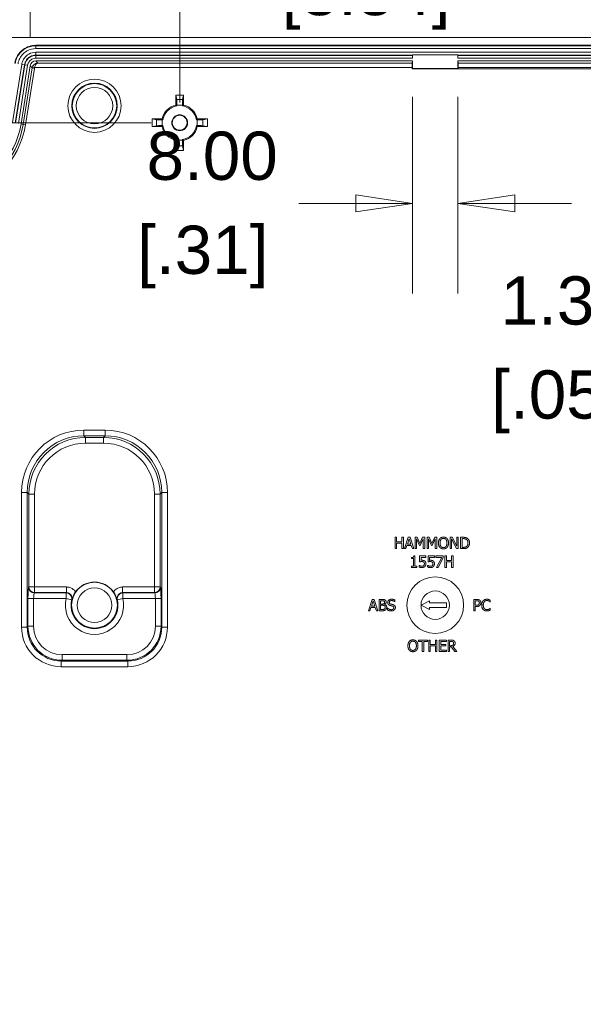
# Model space of a CAD drawing. Header units: millimetres. Extents: x 18 to 1379, y 18 to 1061.
# Tile 23 of 33: x 608 to 707, y 116 to 289. Entities that reach past the tile are written whole.
import ezdxf

# ---------------------------------------------------------------- set-up
doc = ezdxf.new("R2010")
doc.units = ezdxf.units.MM
doc.header["$LTSCALE"] = 5
for name, color, linetype, lineweight in [('Dimension (ANSI)', 7, 'Continuous', 9), ('Visible (ANSI)', 7, 'Continuous', 9), ('Visible Narrow (ANSI)', 7, 'Continuous', 9)]:
    doc.layers.add(name, color=color, linetype=linetype, lineweight=lineweight)
doc.styles.add('Note Text (ANSI)', font='arial.ttf')
doc.dimstyles.new('Default - mm_inch (ANSI)', dxfattribs={"dimscale": 5, "dimtxt": 1.7, "dimasz": 2, "dimexe": 3.175, "dimexo": 1, "dimgap": 0.8, "dimtad": 0, "dimtih": 1, "dimtoh": 1, "dimrnd": 1e-08, "dimzin": 4, "dimdsep": 46, "dimtxsty": 'Note Text (ANSI)', "dimblk": 'Filled-1', "dimcen": 0.09, "dimdle": 10, "dimclrd": 256, "dimclre": 256, "dimclrt": 256, "dimadec": 1, "dimazin": 0, "dimtfac": 1.176471, "dimtofl": 0, "dimtmove": 0, "dimatfit": 3, "dimfxl": 1, "dimtolj": 1, "dimtzin": 0, "dimlwd": -1, "dimlwe": -1, "dimarcsym": 0})

# ---------------------------------------------------------------- blocks, each defined once
blk = doc.blocks.new('Filled-1')
at = {"color": 0}
for p, q in [((0, 0), (-1, 0.15)), ((-1, 0.15), (-1, -0.15)), ((-1, 0), (0, 0)), ((-1, -0.15), (0, 0))]:
    blk.add_line(p, q, dxfattribs=at)
at = {"color": 0, "flags": 128}
blk.add_lwpolyline([(-1, -0.15), (0, 0), (-1, 0.15), (-1, -0.15)], dxfattribs=at)
at = {"color": 0}
blk.add_solid([(-1, -0.15), (0, 0), (-1, 0.15), (-1, -0.15)], dxfattribs=at)
blk = doc.blocks.new('*D51')
at = {"layer": 'Defpoints', "color": 0, "transparency": 16777216}
for p in [(610.52, 281.97), (484.87, 90.17), (610.52, 90.17)]:
    blk.add_point(p, dxfattribs=at)
at = {"layer": 'Dimension (ANSI)', "transparency": 16777216}
for p, q in [((605.52, 281.97), (468.99, 281.97)), ((484.87, 271.97), (484.87, 221.5)), ((484.87, 100.17), (484.87, 185.96)), ((605.52, 90.17), (468.99, 90.17))]:
    blk.add_line(p, q, dxfattribs=at)
at = {"layer": 'Dimension (ANSI)', "transparency": 16777216, "xscale": 10, "yscale": 10, "zscale": 10}
for p, rotation in [((484.87, 281.97), 90), ((484.87, 90.17), 270)]:
    blk.add_blockref('Filled-1', p, dxfattribs=dict(at, rotation=rotation))
at = {"layer": 'Dimension (ANSI)', "transparency": 16777216, "char_height": 8.5, "attachment_point": 5, "style": 'Note Text (ANSI)'}
for s, insert in [('\\A1; 191.80', (484.87, 212.07)), ('\\A1;[7.55]', (484.87, 194.3))]:
    blk.add_mtext(s, dxfattribs=dict(at, insert=insert))
blk = doc.blocks.new('*D52')
at = {"layer": 'Defpoints', "color": 0, "transparency": 16777216}
for p in [(635.85, 271.07), (512.84, 101.07), (635.85, 101.07)]:
    blk.add_point(p, dxfattribs=at)
at = {"layer": 'Dimension (ANSI)', "transparency": 16777216}
for p, q in [((630.85, 271.07), (496.97, 271.07)), ((512.84, 261.07), (512.84, 188.88)), ((512.84, 111.07), (512.84, 153.31)), ((630.85, 101.07), (496.97, 101.07))]:
    blk.add_line(p, q, dxfattribs=at)
at = {"layer": 'Dimension (ANSI)', "transparency": 16777216, "xscale": 10, "yscale": 10, "zscale": 10}
for p, rotation in [((512.84, 271.07), 90), ((512.84, 101.07), 270)]:
    blk.add_blockref('Filled-1', p, dxfattribs=dict(at, rotation=rotation))
at = {"layer": 'Dimension (ANSI)', "transparency": 16777216, "char_height": 8.5, "attachment_point": 5, "style": 'Note Text (ANSI)'}
for s, insert in [('\\A1; 170.00', (512.84, 179.43)), ('\\A1;[6.69]', (512.84, 161.65))]:
    blk.add_mtext(s, dxfattribs=dict(at, insert=insert))
blk = doc.blocks.new('*D55')
at = {"layer": 'Defpoints', "color": 0, "transparency": 16777216}
for p in [(776.74, 368.62), (584.95, 256.4), (776.74, 256.4)]:
    blk.add_point(p, dxfattribs=at)
at = {"layer": 'Dimension (ANSI)', "transparency": 16777216}
for p, q in [((584.95, 261.4), (584.95, 384.49)), ((776.74, 261.4), (776.74, 384.49)), ((594.95, 368.62), (685.59, 368.62)), ((766.74, 368.62), (732.64, 368.62))]:
    blk.add_line(p, q, dxfattribs=at)
at = {"layer": 'Dimension (ANSI)', "transparency": 16777216, "xscale": 10, "yscale": 10, "zscale": 10, "rotation": 180}
blk.add_blockref('Filled-1', (584.95, 368.62), dxfattribs=at)
at = {"layer": 'Dimension (ANSI)', "transparency": 16777216, "xscale": 10, "yscale": 10, "zscale": 10}
blk.add_blockref('Filled-1', (776.74, 368.62), dxfattribs=at)
at = {"layer": 'Dimension (ANSI)', "transparency": 16777216, "char_height": 8.5, "attachment_point": 5, "style": 'Note Text (ANSI)'}
for s, insert in [('\\A1; 191.80', (709.12, 376.96)), ('\\A1;[7.55]', (709.12, 359.19))]:
    blk.add_mtext(s, dxfattribs=dict(at, insert=insert))
blk = doc.blocks.new('*D56')
at = {"layer": 'Defpoints', "color": 0, "transparency": 16777216}
for p in [(595.85, 345.28), (595.85, 231.07), (765.85, 231.07)]:
    blk.add_point(p, dxfattribs=at)
at = {"layer": 'Dimension (ANSI)', "transparency": 16777216}
for p, q in [((595.85, 236.07), (595.85, 361.15)), ((765.85, 236.07), (765.85, 361.15)), ((605.85, 345.28), (633.24, 345.28)), ((755.85, 345.28), (680.29, 345.28))]:
    blk.add_line(p, q, dxfattribs=at)
at = {"layer": 'Dimension (ANSI)', "transparency": 16777216, "xscale": 10, "yscale": 10, "zscale": 10, "rotation": 180}
blk.add_blockref('Filled-1', (595.85, 345.28), dxfattribs=at)
at = {"layer": 'Dimension (ANSI)', "transparency": 16777216, "xscale": 10, "yscale": 10, "zscale": 10}
blk.add_blockref('Filled-1', (765.85, 345.28), dxfattribs=at)
at = {"layer": 'Dimension (ANSI)', "transparency": 16777216, "char_height": 8.5, "attachment_point": 5, "style": 'Note Text (ANSI)'}
for s, insert in [('\\A1; 170.00', (656.76, 353.62)), ('\\A1;[6.69]', (656.76, 335.83))]:
    blk.add_mtext(s, dxfattribs=dict(at, insert=insert))
blk = doc.blocks.new('*D57')
at = {"layer": 'Defpoints', "color": 0, "transparency": 16777216}
for p in [(752.16, 324.95), (609.53, 281.12), (752.16, 281.12)]:
    blk.add_point(p, dxfattribs=at)
at = {"layer": 'Dimension (ANSI)', "transparency": 16777216}
for p, q in [((609.53, 286.12), (609.53, 340.83)), ((752.16, 286.12), (752.16, 340.83)), ((619.53, 324.95), (681.86, 324.95)), ((742.16, 324.95), (728.94, 324.95))]:
    blk.add_line(p, q, dxfattribs=at)
at = {"layer": 'Dimension (ANSI)', "transparency": 16777216, "xscale": 10, "yscale": 10, "zscale": 10, "rotation": 180}
blk.add_blockref('Filled-1', (609.53, 324.95), dxfattribs=at)
at = {"layer": 'Dimension (ANSI)', "transparency": 16777216, "xscale": 10, "yscale": 10, "zscale": 10}
blk.add_blockref('Filled-1', (752.16, 324.95), dxfattribs=at)
at = {"layer": 'Dimension (ANSI)', "transparency": 16777216, "char_height": 8.5, "attachment_point": 5, "style": 'Note Text (ANSI)'}
for s, insert in [('\\A1; 142.63', (705.4, 333.29)), ('\\A1;[5.62]', (705.4, 315.5))]:
    blk.add_mtext(s, dxfattribs=dict(at, insert=insert))
blk = doc.blocks.new('*D58')
at = {"layer": 'Defpoints', "color": 0, "transparency": 16777216}
for p in [(725.85, 302.45), (725.85, 271.07), (635.85, 269.67)]:
    blk.add_point(p, dxfattribs=at)
at = {"layer": 'Dimension (ANSI)', "transparency": 16777216}
for p, q in [((635.85, 274.67), (635.85, 318.32)), ((725.85, 276.07), (725.85, 318.32)), ((645.85, 302.45), (648.48, 302.45)), ((715.85, 302.45), (688.92, 302.45))]:
    blk.add_line(p, q, dxfattribs=at)
at = {"layer": 'Dimension (ANSI)', "transparency": 16777216, "xscale": 10, "yscale": 10, "zscale": 10, "rotation": 180}
blk.add_blockref('Filled-1', (635.85, 302.45), dxfattribs=at)
at = {"layer": 'Dimension (ANSI)', "transparency": 16777216, "xscale": 10, "yscale": 10, "zscale": 10}
blk.add_blockref('Filled-1', (725.85, 302.45), dxfattribs=at)
at = {"layer": 'Dimension (ANSI)', "transparency": 16777216, "char_height": 8.5, "attachment_point": 5, "style": 'Note Text (ANSI)'}
for s, insert in [('\\A1; 90.00', (668.7, 310.79)), ('\\A1;[3.54]', (668.7, 293))]:
    blk.add_mtext(s, dxfattribs=dict(at, insert=insert))
blk = doc.blocks.new('*D69')
at = {"layer": 'Defpoints', "color": 0, "transparency": 16777216}
for p in [(684.85, 281.97), (676.79, 280.58), (729.22, 280.58)]:
    blk.add_point(p, dxfattribs=at)
at = {"layer": 'Dimension (ANSI)', "transparency": 16777216}
for p, q in [((729.22, 291.97), (729.22, 301.97)), ((689.85, 281.97), (745.09, 281.97)), ((681.79, 280.58), (745.09, 280.58)), ((729.22, 270.58), (729.22, 231.36)), ((729.22, 231.36), (719.22, 231.36))]:
    blk.add_line(p, q, dxfattribs=at)
at = {"layer": 'Dimension (ANSI)', "transparency": 16777216, "xscale": 10, "yscale": 10, "zscale": 10}
for p, rotation in [((729.22, 281.97), 270), ((729.22, 280.58), 90)]:
    blk.add_blockref('Filled-1', p, dxfattribs=dict(at, rotation=rotation))
at = {"layer": 'Dimension (ANSI)', "transparency": 16777216, "char_height": 8.5, "attachment_point": 5, "style": 'Note Text (ANSI)'}
for s, insert in [('\\A1; 1.38', (702.27, 239.7)), ('\\A1;[.05]', (702.27, 221.91))]:
    blk.add_mtext(s, dxfattribs=dict(at, insert=insert))
blk = doc.blocks.new('*D70')
at = {"layer": 'Defpoints', "color": 0, "transparency": 16777216}
for p in [(676.85, 280.63), (684.85, 280.63), (676.85, 256.86)]:
    blk.add_point(p, dxfattribs=at)
at = {"layer": 'Dimension (ANSI)', "transparency": 16777216}
for p, q in [((676.85, 275.63), (676.85, 240.98)), ((684.85, 275.63), (684.85, 240.98)), ((666.85, 256.86), (656.85, 256.86)), ((694.85, 256.86), (704.85, 256.86))]:
    blk.add_line(p, q, dxfattribs=at)
at = {"layer": 'Dimension (ANSI)', "transparency": 16777216, "xscale": 10, "yscale": 10, "zscale": 10}
blk.add_blockref('Filled-1', (676.85, 256.86), dxfattribs=at)
at = {"layer": 'Dimension (ANSI)', "transparency": 16777216, "xscale": 10, "yscale": 10, "zscale": 10, "rotation": 180}
blk.add_blockref('Filled-1', (684.85, 256.86), dxfattribs=at)
at = {"layer": 'Dimension (ANSI)', "transparency": 16777216, "char_height": 8.5, "attachment_point": 5, "style": 'Note Text (ANSI)'}
for s, insert in [('\\A1; 8.00', (639.92, 265.2)), ('\\A1;[.31]', (639.92, 247.41))]:
    blk.add_mtext(s, dxfattribs=dict(at, insert=insert))

msp = doc.modelspace()

# ---------------------------------------------------------------- linework, layer by layer
at = {"layer": 'Visible (ANSI)'}
for p, q in [((755.846, 286.07), (605.846, 286.07)), ((610.518, 284.717), (751.174, 284.717)), ((676.846, 283.034), (676.837, 283.043)), ((676.837, 283.043), (684.855, 283.043)), ((676.844, 282.934), (676.837, 282.984)), ((676.846, 283.034), (676.846, 282.434)), ((684.846, 283.034), (676.846, 283.034)), ((684.846, 283.034), (684.855, 283.043)), ((684.846, 282.434), (684.846, 283.034)), ((684.854, 282.984), (684.848, 282.934)), ((609.53, 281.124), (607.904, 270.857)), ((610.518, 281.967), (676.846, 281.967)), ((676.798, 281.582), (676.846, 281.967)), ((676.846, 281.967), (676.846, 280.634)), ((684.846, 281.967), (684.894, 281.582)), ((684.846, 280.634), (684.846, 281.967)), ((684.846, 281.967), (751.174, 281.967)), ((676.794, 280.583), (676.794, 280.783)), ((676.846, 280.634), (676.794, 280.583)), ((684.897, 280.583), (676.794, 280.583)), ((676.846, 280.634), (684.846, 280.634)), ((684.846, 280.634), (684.897, 280.583)), ((684.897, 280.783), (684.897, 280.583)), ((635.171, 274.172), (635.171, 275.945)), ((635.171, 275.945), (636.52, 275.945)), ((635.33, 275.15), (635.171, 275.945)), ((636.52, 275.945), (636.362, 275.15)), ((636.52, 275.945), (636.52, 274.172)), ((635.346, 274.028), (635.346, 274.153)), ((636.346, 274.153), (636.346, 274.028)), ((630.971, 270.395), (630.971, 271.744)), ((630.971, 271.744), (632.744, 271.744)), ((630.971, 271.744), (631.766, 271.586)), ((632.762, 271.57), (632.888, 271.57)), ((638.804, 271.57), (638.93, 271.57)), ((638.948, 271.744), (640.721, 271.744)), ((639.926, 271.586), (640.721, 271.744)), ((640.721, 271.744), (640.721, 270.395)), ((631.766, 270.554), (630.971, 270.395)), ((632.744, 270.395), (630.971, 270.395)), ((632.888, 270.57), (632.762, 270.57)), ((638.93, 270.57), (638.804, 270.57)), ((640.721, 270.395), (638.948, 270.395)), ((640.721, 270.395), (639.926, 270.554)), ((635.171, 266.195), (635.171, 267.968)), ((635.346, 267.986), (635.346, 268.112)), ((636.346, 268.112), (636.346, 267.986)), ((636.52, 267.968), (636.52, 266.195)), ((635.171, 266.195), (635.33, 266.99)), ((636.52, 266.195), (635.171, 266.195)), ((636.362, 266.99), (636.52, 266.195)), ((673.78, 198.028), (674.046, 198.028)), ((673.78, 196.028), (673.78, 198.028)), ((674.046, 198.028), (674.046, 197.243)), ((674.967, 198.028), (675.232, 198.028)), ((674.967, 197.243), (674.967, 198.028)), ((675.232, 198.028), (675.232, 196.028)), ((675.422, 196.028), (676.096, 198.028)), ((676.096, 198.028), (676.424, 198.028)), ((676.424, 198.028), (677.098, 196.028)), ((677.288, 198.028), (677.651, 198.028)), ((677.288, 196.028), (677.288, 198.028)), ((677.651, 198.028), (678.15, 196.914)), ((678.15, 196.914), (678.633, 198.028)), ((678.633, 198.028), (679.002, 198.028)), ((679.002, 198.028), (679.002, 196.028)), ((679.407, 198.028), (679.77, 198.028)), ((679.407, 196.028), (679.407, 198.028)), ((679.77, 198.028), (680.27, 196.914)), ((680.27, 196.914), (680.753, 198.028)), ((680.753, 198.028), (681.122, 198.028)), ((681.122, 198.028), (681.122, 196.028)), ((683.474, 198.028), (683.852, 198.028)), ((683.474, 196.028), (683.474, 198.028)), ((683.852, 198.028), (684.657, 196.444)), ((684.657, 198.028), (684.905, 198.028)), ((684.657, 196.444), (684.657, 198.028)), ((684.905, 198.028), (684.905, 196.028)), ((685.31, 198.028), (685.766, 198.028)), ((685.31, 196.028), (685.31, 198.028)), ((685.576, 197.798), (685.779, 197.798)), ((685.576, 196.258), (685.576, 197.798)), ((674.046, 197.243), (674.967, 197.243)), ((674.046, 197.007), (674.046, 196.028)), ((674.967, 197.007), (674.046, 197.007)), ((674.967, 196.028), (674.967, 197.007)), ((675.873, 196.587), (675.691, 196.028)), ((676.636, 196.587), (675.873, 196.587)), ((675.946, 196.814), (676.253, 197.755)), ((676.563, 196.814), (675.946, 196.814)), ((676.253, 197.755), (676.563, 196.814)), ((676.817, 196.028), (676.636, 196.587)), ((677.535, 197.751), (677.535, 196.028)), ((678.053, 196.579), (677.535, 197.751)), ((678.215, 196.579), (678.053, 196.579)), ((678.736, 197.751), (678.215, 196.579)), ((678.736, 196.028), (678.736, 197.751)), ((679.655, 197.751), (679.655, 196.028)), ((680.172, 196.579), (679.655, 197.751)), ((680.335, 196.579), (680.172, 196.579)), ((680.856, 197.751), (680.335, 196.579)), ((680.856, 196.028), (680.856, 197.751)), ((683.722, 197.752), (683.722, 196.028)), ((684.607, 196.028), (683.722, 197.752)), ((685.779, 196.258), (685.576, 196.258)), ((674.046, 196.028), (673.78, 196.028)), ((675.232, 196.028), (674.967, 196.028)), ((675.691, 196.028), (675.422, 196.028)), ((676.648, 194.279), (676.648, 194.462)), ((677.098, 196.028), (676.817, 196.028)), ((677.061, 194.741), (677.269, 194.741)), ((677.269, 194.741), (677.269, 192.939)), ((677.535, 196.028), (677.288, 196.028)), ((678.095, 194.735), (679.193, 194.735)), ((678.095, 193.704), (678.095, 194.735)), ((678.353, 194.5), (678.353, 193.967)), ((679.193, 194.5), (678.353, 194.5)), ((679.002, 196.028), (678.736, 196.028)), ((679.193, 194.735), (679.193, 194.5)), ((679.655, 196.028), (679.407, 196.028)), ((679.596, 194.735), (680.694, 194.735)), ((679.596, 193.704), (679.596, 194.735)), ((679.854, 194.5), (679.854, 193.967)), ((680.694, 194.5), (679.854, 194.5)), ((680.694, 194.735), (680.694, 194.5)), ((681.122, 196.028), (680.856, 196.028)), ((680.98, 194.735), (682.249, 194.735)), ((680.98, 194.5), (680.98, 194.735)), ((682.013, 194.5), (680.98, 194.5)), ((681.099, 192.735), (682.013, 194.5)), ((682.249, 194.435), (681.384, 192.735)), ((682.249, 194.735), (682.249, 194.435)), ((682.551, 194.735), (682.817, 194.735)), ((682.551, 192.735), (682.551, 194.735)), ((682.817, 194.735), (682.817, 193.95)), ((683.722, 196.028), (683.474, 196.028)), ((683.737, 194.735), (684.003, 194.735)), ((683.737, 193.95), (683.737, 194.735)), ((684.003, 194.735), (684.003, 192.735)), ((684.905, 196.028), (684.607, 196.028)), ((685.77, 196.028), (685.31, 196.028)), ((677.011, 194.279), (676.648, 194.279)), ((676.648, 192.939), (677.011, 192.939)), ((676.648, 192.735), (676.648, 192.939)), ((677.624, 192.735), (676.648, 192.735)), ((677.011, 192.939), (677.011, 194.279)), ((677.269, 192.939), (677.624, 192.939)), ((677.624, 192.939), (677.624, 192.735)), ((678.013, 193.09), (678.032, 193.09)), ((678.013, 192.806), (678.013, 193.09)), ((679.514, 193.09), (679.533, 193.09)), ((679.514, 192.806), (679.514, 193.09)), ((681.384, 192.735), (681.099, 192.735)), ((682.817, 192.735), (682.551, 192.735)), ((682.817, 193.95), (683.737, 193.95)), ((682.817, 193.714), (682.817, 192.735)), ((683.737, 193.714), (682.817, 193.714)), ((683.737, 192.735), (683.737, 193.714)), ((684.003, 192.735), (683.737, 192.735)), ((669.083, 185.081), (669.757, 187.081)), ((669.533, 185.64), (669.352, 185.081)), ((670.297, 185.64), (669.533, 185.64)), ((669.606, 185.867), (669.914, 186.809)), ((670.224, 185.867), (669.606, 185.867)), ((669.757, 187.081), (670.085, 187.081)), ((669.914, 186.809), (670.224, 185.867)), ((670.085, 187.081), (670.759, 185.081)), ((670.478, 185.081), (670.297, 185.64)), ((670.948, 187.081), (671.478, 187.081)), ((670.948, 185.081), (670.948, 187.081)), ((671.214, 186.854), (671.469, 186.854)), ((671.214, 186.269), (671.214, 186.854)), ((671.516, 186.269), (671.214, 186.269)), ((671.214, 186.047), (671.516, 186.047)), ((671.214, 185.308), (671.214, 186.047)), ((671.931, 186.203), (671.931, 186.193)), ((673.752, 186.67), (673.733, 186.67)), ((673.752, 186.987), (673.752, 186.67)), ((679.846, 186.82), (678.346, 186.07)), ((678.346, 186.07), (679.846, 185.32)), ((679.846, 186.47), (679.846, 186.82)), ((682.846, 186.47), (679.846, 186.47)), ((679.846, 185.32), (679.846, 185.67)), ((679.846, 185.67), (682.846, 185.67)), ((682.846, 185.67), (682.846, 186.47)), ((687.63, 187.081), (688.132, 187.081)), ((687.63, 185.081), (687.63, 187.081)), ((687.896, 186.851), (688.116, 186.851)), ((687.896, 186.054), (687.896, 186.851)), ((688.077, 186.054), (687.896, 186.054)), ((687.896, 185.827), (687.896, 185.081)), ((688.121, 185.827), (687.896, 185.827)), ((690.55, 186.627), (690.529, 186.627)), ((690.55, 186.948), (690.55, 186.627)), ((669.352, 185.081), (669.083, 185.081)), ((670.759, 185.081), (670.478, 185.081)), ((671.522, 185.081), (670.948, 185.081)), ((671.43, 185.308), (671.214, 185.308)), ((672.47, 185.535), (672.49, 185.535)), ((672.47, 185.201), (672.47, 185.535)), ((687.896, 185.081), (687.63, 185.081)), ((690.531, 185.535), (690.55, 185.535)), ((690.55, 185.535), (690.55, 185.217)), ((677.89, 179.916), (679.498, 179.916)), ((677.89, 179.68), (677.89, 179.916)), ((678.561, 179.68), (677.89, 179.68)), ((678.561, 177.916), (678.561, 179.68)), ((678.827, 179.68), (678.827, 177.916)), ((679.498, 179.68), (678.827, 179.68)), ((679.498, 179.916), (679.498, 179.68)), ((679.701, 179.916), (679.967, 179.916)), ((679.701, 177.916), (679.701, 179.916)), ((679.967, 179.916), (679.967, 179.132)), ((679.967, 179.132), (680.887, 179.132)), ((679.967, 178.895), (679.967, 177.916)), ((680.887, 178.895), (679.967, 178.895)), ((680.887, 179.916), (681.153, 179.916)), ((680.887, 179.132), (680.887, 179.916)), ((680.887, 177.916), (680.887, 178.895)), ((681.153, 179.916), (681.153, 177.916)), ((681.558, 177.916), (681.558, 179.916)), ((681.558, 179.916), (682.809, 179.916)), ((681.824, 179.68), (681.824, 179.132)), ((682.809, 179.68), (681.824, 179.68)), ((681.824, 179.132), (682.743, 179.132)), ((681.824, 178.895), (681.824, 178.153)), ((682.743, 178.895), (681.824, 178.895)), ((682.743, 179.132), (682.743, 178.895)), ((682.809, 179.916), (682.809, 179.68)), ((683.101, 179.916), (683.617, 179.916)), ((683.101, 177.916), (683.101, 179.916)), ((683.367, 179.686), (683.631, 179.686)), ((683.367, 178.934), (683.367, 179.686)), ((683.6, 178.934), (683.367, 178.934)), ((683.367, 178.712), (683.367, 177.916)), ((683.672, 178.712), (683.367, 178.712)), ((684.304, 177.916), (683.672, 178.712)), ((683.937, 178.787), (684.649, 177.916)), ((678.827, 177.916), (678.561, 177.916)), ((679.967, 177.916), (679.701, 177.916)), ((681.153, 177.916), (680.887, 177.916)), ((682.809, 177.916), (681.558, 177.916)), ((681.824, 178.153), (682.809, 178.153)), ((682.809, 178.153), (682.809, 177.916)), ((683.367, 177.916), (683.101, 177.916)), ((684.649, 177.916), (684.304, 177.916))]:
    msp.add_line(p, q, dxfattribs=at)
for centre, radius in [((635.846, 271.07), 1.4), ((635.846, 271.07), 1.313), ((680.846, 186.07), 5), ((680.846, 186.07), 2.5)]:
    msp.add_circle(centre, radius, dxfattribs=at)
for centre, radius, start, end in [((635.846, 271.07), 3.175, 102.26813, 167.73187), ((635.846, 271.07), 3.175, 12.26813, 77.73187), ((635.846, 271.07), 3, 99.59407, 170.40593), ((635.846, 271.07), 3, 9.59407, 80.40593), ((593.83, 273.086), 14.25, 279, 351), ((635.846, 271.07), 3.175, 192.26813, 257.73187), ((635.846, 271.07), 3, 189.59407, 260.40593), ((635.846, 271.07), 3, 279.59407, 350.40593), ((635.846, 271.07), 3.175, 282.26813, 347.73187), ((620.846, 186.07), 4.07, 35.3414, 144.6586)]:
    msp.add_arc(centre, radius, start, end, dxfattribs=at)
for centre, major_axis, ratio, start_param, end_param in [((676.838, 283.484), (0, 0.5), 0.0043634, 2.6486856, 3.1066861), ((676.844, 282.434), (0, 0.5), 0.0043634, 4.712389, 6.2482788), ((684.848, 282.434), (0, -0.5), 0.0043634, 3.1764992, 4.712389), ((684.854, 283.484), (0, -0.5), 0.0043634, 0.0349065, 0.492907), ((610.519, 280.967), (-0.65, 0.761), 0.9989472, 5.5768471, 6.9895235), ((676.798, 280.783), (0, 0.8), 0.0043634, 0.0349067, 1.5707963), ((684.894, 280.783), (0, -0.8), 0.0043634, 1.5707963, 3.106686), ((635.328, 274.153), (0, 1), 0.0174551, 4.712389, 6.1959188), ((636.363, 274.153), (0, -1), 0.0174551, 3.2288591, 4.712389), ((632.762, 271.587), (1, 0), 0.0174551, 3.2288591, 4.712389), ((638.93, 271.587), (1, 0), 0.0174551, 4.712389, 6.1959188), ((632.762, 270.552), (-1, 0), 0.0174551, 4.712389, 6.1959188), ((638.93, 270.552), (-1, 0), 0.0174551, 3.2288591, 4.712389), ((635.328, 267.986), (0, 1), 0.0174551, 3.2288591, 4.712389), ((636.363, 267.986), (0, -1), 0.0174551, 4.712389, 6.1959188)]:
    msp.add_ellipse(centre, major_axis=major_axis, ratio=ratio, start_param=start_param, end_param=end_param, dxfattribs=at)
for points, knots in [([(606.814, 281.554), (606.891, 282.037), (607.061, 282.5), (607.568, 283.334), (607.901, 283.698), (608.614, 284.223), (608.97, 284.406), (609.725, 284.654), (610.12, 284.717), (610.518, 284.717)], [0, 0, 0, 0, 0.14653611, 0.14653611, 0.2930132, 0.2930132, 0.41226518, 0.41226518, 0.53148411, 0.53148411, 0.53148411, 0.53148411]), ([(617.526, 188.424), (617.441, 188.304), (617.363, 188.181), (617.195, 187.891), (617.122, 187.74), (616.976, 187.41), (616.911, 187.222), (616.86, 187.044), (616.859, 187.043), (616.859, 187.041)], [0, 0, 0, 0, 0.04430292, 0.04430292, 0.10669173, 0.10669173, 0.21290409, 0.21290409, 0.2136861, 0.2136861, 0.2136861, 0.2136861]), ([(624.833, 187.041), (624.832, 187.043), (624.832, 187.044), (624.781, 187.222), (624.715, 187.41), (624.57, 187.74), (624.497, 187.891), (624.329, 188.181), (624.251, 188.304), (624.166, 188.424)], [-0.00060749, -0.00060749, -0.00060749, -0.00060749, 0, 0, 0.08250948, 0.08250948, 0.13097529, 0.13097529, 0.16539135, 0.16539135, 0.16539135, 0.16539135])]:
    msp.add_open_spline(points, degree=3, knots=knots, dxfattribs=at)
for points in [[(635.346, 274.028), (635.261, 274.1), (635.171, 274.172)], [(636.52, 274.172), (636.431, 274.1), (636.346, 274.028)], [(632.744, 271.744), (632.816, 271.655), (632.888, 271.57)], [(638.804, 271.57), (638.876, 271.655), (638.948, 271.744)], [(632.888, 270.57), (632.816, 270.485), (632.744, 270.395)], [(638.948, 270.395), (638.876, 270.485), (638.804, 270.57)], [(635.171, 267.968), (635.261, 268.04), (635.346, 268.112)], [(636.346, 268.112), (636.431, 268.04), (636.52, 267.968)], [(681.414, 197.028), (681.414, 197.279), (681.539, 197.661), (681.654, 197.799)], [(681.654, 197.799), (681.77, 197.932), (682.096, 198.07), (682.297, 198.07)], [(681.855, 197.632), (681.937, 197.739), (682.155, 197.84), (682.299, 197.84)], [(682.297, 198.07), (682.501, 198.07), (682.829, 197.927), (682.942, 197.799)], [(682.299, 197.84), (682.438, 197.84), (682.662, 197.736), (682.741, 197.632)], [(682.942, 197.799), (683.056, 197.666), (683.182, 197.277), (683.182, 197.028)], [(685.766, 198.028), (686.048, 198.028), (686.369, 197.943), (686.482, 197.869)], [(685.779, 197.798), (685.959, 197.798), (686.2, 197.741), (686.307, 197.678)], [(686.482, 197.869), (686.675, 197.741), (686.887, 197.318), (686.887, 197.026)], [(681.652, 196.258), (681.537, 196.391), (681.414, 196.781), (681.414, 197.028)], [(682.297, 195.986), (682.095, 195.986), (681.77, 196.123), (681.652, 196.258)], [(681.691, 197.028), (681.691, 197.222), (681.775, 197.53), (681.855, 197.632)], [(682.299, 196.216), (682.022, 196.216), (681.691, 196.634), (681.691, 197.028)], [(682.942, 196.258), (682.819, 196.118), (682.493, 195.986), (682.297, 195.986)], [(682.905, 197.028), (682.905, 196.634), (682.576, 196.216), (682.299, 196.216)], [(682.741, 197.632), (682.819, 197.532), (682.905, 197.225), (682.905, 197.028)], [(683.182, 197.028), (683.182, 196.785), (683.059, 196.391), (682.942, 196.258)], [(686.479, 196.188), (686.326, 196.093), (686.014, 196.028), (685.77, 196.028)], [(686.331, 196.391), (686.223, 196.315), (685.955, 196.258), (685.779, 196.258)], [(686.307, 197.678), (686.458, 197.585), (686.61, 197.259), (686.61, 197.029)], [(686.61, 197.029), (686.61, 196.796), (686.471, 196.485), (686.331, 196.391)], [(686.887, 197.026), (686.887, 196.752), (686.665, 196.311), (686.479, 196.188)], [(676.648, 194.462), (676.854, 194.462), (677.048, 194.579), (677.061, 194.741)], [(678.536, 192.693), (678.394, 192.693), (678.115, 192.756), (678.013, 192.806)], [(678.032, 193.09), (678.063, 193.067), (678.178, 193.009), (678.248, 192.983)], [(678.491, 193.753), (678.381, 193.753), (678.162, 193.719), (678.095, 193.704)], [(678.248, 192.983), (678.327, 192.955), (678.459, 192.924), (678.541, 192.924)], [(678.353, 193.967), (678.402, 193.973), (678.496, 193.978), (678.535, 193.978)], [(678.818, 193.66), (678.762, 193.71), (678.593, 193.753), (678.491, 193.753)], [(678.535, 193.978), (678.689, 193.978), (678.901, 193.928), (678.998, 193.853)], [(679.027, 192.889), (678.943, 192.798), (678.692, 192.693), (678.536, 192.693)], [(678.541, 192.924), (678.622, 192.924), (678.775, 192.983), (678.83, 193.046)], [(678.932, 193.372), (678.932, 193.479), (678.873, 193.615), (678.818, 193.66)], [(678.83, 193.046), (678.88, 193.106), (678.932, 193.265), (678.932, 193.372)], [(678.998, 193.853), (679.097, 193.778), (679.204, 193.552), (679.204, 193.37)], [(679.204, 193.37), (679.204, 193.226), (679.112, 192.979), (679.027, 192.889)], [(680.037, 192.693), (679.894, 192.693), (679.616, 192.756), (679.514, 192.806)], [(679.533, 193.09), (679.564, 193.067), (679.679, 193.009), (679.749, 192.983)], [(679.992, 193.753), (679.882, 193.753), (679.663, 193.719), (679.596, 193.704)], [(679.749, 192.983), (679.828, 192.955), (679.959, 192.924), (680.042, 192.924)], [(679.854, 193.967), (679.903, 193.973), (679.997, 193.978), (680.035, 193.978)], [(680.319, 193.66), (680.262, 193.71), (680.094, 193.753), (679.992, 193.753)], [(680.035, 193.978), (680.189, 193.978), (680.402, 193.928), (680.499, 193.853)], [(680.528, 192.889), (680.444, 192.798), (680.193, 192.693), (680.037, 192.693)], [(680.042, 192.924), (680.123, 192.924), (680.275, 192.983), (680.33, 193.046)], [(680.433, 193.372), (680.433, 193.479), (680.374, 193.615), (680.319, 193.66)], [(680.33, 193.046), (680.381, 193.106), (680.433, 193.265), (680.433, 193.372)], [(680.499, 193.853), (680.598, 193.778), (680.705, 193.552), (680.705, 193.37)], [(680.705, 193.37), (680.705, 193.226), (680.612, 192.979), (680.528, 192.889)], [(671.469, 186.854), (671.61, 186.854), (671.767, 186.838), (671.832, 186.802)], [(671.478, 187.081), (671.692, 187.081), (671.906, 187.054), (672.003, 187)], [(671.822, 186.336), (671.759, 186.295), (671.64, 186.269), (671.516, 186.269)], [(671.516, 186.047), (671.653, 186.047), (671.803, 186.028), (671.866, 185.995)], [(671.934, 186.593), (671.934, 186.499), (671.884, 186.375), (671.822, 186.336)], [(671.832, 186.802), (671.885, 186.772), (671.934, 186.665), (671.934, 186.593)], [(671.866, 185.995), (671.963, 185.943), (672.028, 185.798), (672.028, 185.684)], [(672.028, 185.684), (672.028, 185.579), (671.958, 185.446), (671.884, 185.392)], [(672.211, 186.631), (672.211, 186.49), (672.062, 186.266), (671.931, 186.203)], [(671.931, 186.193), (672.109, 186.144), (672.305, 185.887), (672.305, 185.695)], [(672.003, 187), (672.112, 186.943), (672.211, 186.757), (672.211, 186.631)], [(672.305, 185.695), (672.305, 185.546), (672.191, 185.318), (672.097, 185.243)], [(672.485, 186.545), (672.485, 186.788), (672.864, 187.117), (673.157, 187.117)], [(672.614, 186.183), (672.553, 186.25), (672.485, 186.428), (672.485, 186.545)], [(672.945, 186.007), (672.841, 186.034), (672.678, 186.117), (672.614, 186.183)], [(673.175, 186.887), (672.991, 186.887), (672.762, 186.713), (672.762, 186.572)], [(672.762, 186.572), (672.762, 186.446), (672.897, 186.295), (673.023, 186.261)], [(673.307, 185.916), (673.214, 185.942), (673.06, 185.977), (672.945, 186.007)], [(673.023, 186.261), (673.107, 186.238), (673.352, 186.18), (673.433, 186.156)], [(673.157, 187.117), (673.326, 187.117), (673.624, 187.05), (673.752, 186.987)], [(673.733, 186.67), (673.637, 186.757), (673.339, 186.887), (673.175, 186.887)], [(673.553, 185.61), (673.553, 185.73), (673.435, 185.879), (673.307, 185.916)], [(673.433, 186.156), (673.639, 186.093), (673.83, 185.838), (673.83, 185.652)], [(673.83, 185.652), (673.83, 185.533), (673.734, 185.306), (673.649, 185.227)], [(688.503, 186.174), (688.439, 186.106), (688.239, 186.054), (688.077, 186.054)], [(688.116, 186.851), (688.241, 186.851), (688.409, 186.817), (688.473, 186.775)], [(688.719, 186.034), (688.615, 185.932), (688.335, 185.827), (688.121, 185.827)], [(688.132, 187.081), (688.311, 187.081), (688.56, 187.023), (688.656, 186.956)], [(688.473, 186.775), (688.546, 186.726), (688.617, 186.574), (688.617, 186.47)], [(688.617, 186.47), (688.617, 186.375), (688.563, 186.234), (688.503, 186.174)], [(688.656, 186.956), (688.768, 186.88), (688.894, 186.645), (688.894, 186.478)], [(688.894, 186.478), (688.894, 186.349), (688.802, 186.115), (688.719, 186.034)], [(689.033, 186.08), (689.033, 186.331), (689.162, 186.704), (689.283, 186.841)], [(689.285, 185.308), (689.165, 185.438), (689.033, 185.827), (689.033, 186.08)], [(689.283, 186.841), (689.403, 186.976), (689.73, 187.117), (689.933, 187.117)], [(689.489, 186.684), (689.405, 186.582), (689.311, 186.272), (689.311, 186.08)], [(689.311, 186.08), (689.311, 185.874), (689.409, 185.577), (689.495, 185.475)], [(689.931, 186.89), (689.803, 186.89), (689.575, 186.785), (689.489, 186.684)], [(690.304, 186.794), (690.228, 186.836), (690.048, 186.89), (689.931, 186.89)], [(689.933, 187.117), (690.033, 187.117), (690.21, 187.088), (690.285, 187.065)], [(690.285, 187.065), (690.35, 187.044), (690.484, 186.984), (690.55, 186.948)], [(690.529, 186.627), (690.494, 186.66), (690.384, 186.751), (690.304, 186.794)], [(671.884, 185.392), (671.806, 185.341), (671.605, 185.308), (671.43, 185.308)], [(672.097, 185.243), (671.984, 185.156), (671.726, 185.081), (671.522, 185.081)], [(673.127, 185.046), (672.909, 185.046), (672.605, 185.136), (672.47, 185.201)], [(672.49, 185.535), (672.621, 185.412), (672.953, 185.276), (673.107, 185.276)], [(673.107, 185.276), (673.328, 185.276), (673.553, 185.459), (673.553, 185.61)], [(673.649, 185.227), (673.553, 185.14), (673.31, 185.046), (673.127, 185.046)], [(689.928, 185.046), (689.734, 185.046), (689.405, 185.177), (689.285, 185.308)], [(689.495, 185.475), (689.58, 185.376), (689.805, 185.276), (689.931, 185.276)], [(690.285, 185.104), (690.197, 185.075), (690.048, 185.046), (689.928, 185.046)], [(689.931, 185.276), (690.046, 185.276), (690.243, 185.332), (690.319, 185.375)], [(690.55, 185.217), (690.484, 185.187), (690.367, 185.13), (690.285, 185.104)], [(690.319, 185.375), (690.392, 185.417), (690.5, 185.504), (690.531, 185.535)], [(676.035, 178.916), (676.035, 179.168), (676.159, 179.55), (676.275, 179.688)], [(676.273, 178.147), (676.158, 178.28), (676.035, 178.67), (676.035, 178.916)], [(676.275, 179.688), (676.391, 179.821), (676.717, 179.959), (676.918, 179.959)], [(676.312, 178.916), (676.312, 179.111), (676.396, 179.419), (676.476, 179.521)], [(676.92, 178.104), (676.642, 178.104), (676.312, 178.523), (676.312, 178.916)], [(676.476, 179.521), (676.558, 179.628), (676.775, 179.728), (676.92, 179.728)], [(676.918, 179.959), (677.122, 179.959), (677.45, 179.816), (677.563, 179.688)], [(676.92, 179.728), (677.059, 179.728), (677.283, 179.625), (677.362, 179.521)], [(677.526, 178.916), (677.526, 178.523), (677.197, 178.104), (676.92, 178.104)], [(677.362, 179.521), (677.44, 179.421), (677.526, 179.114), (677.526, 178.916)], [(677.563, 179.688), (677.676, 179.555), (677.803, 179.166), (677.803, 178.916)], [(677.803, 178.916), (677.803, 178.673), (677.68, 178.28), (677.563, 178.147)], [(683.962, 179.038), (683.899, 178.975), (683.715, 178.934), (683.6, 178.934)], [(683.617, 179.916), (683.788, 179.916), (684.02, 179.879), (684.125, 179.811)], [(683.631, 179.686), (683.741, 179.686), (683.892, 179.656), (683.949, 179.618)], [(684.352, 179.374), (684.352, 179.155), (684.129, 178.858), (683.937, 178.787)], [(683.949, 179.618), (684.014, 179.574), (684.075, 179.44), (684.075, 179.352)], [(684.075, 179.352), (684.075, 179.249), (684.02, 179.093), (683.962, 179.038)], [(684.125, 179.811), (684.231, 179.743), (684.352, 179.531), (684.352, 179.374)], [(676.918, 177.874), (676.715, 177.874), (676.391, 178.012), (676.273, 178.147)], [(677.563, 178.147), (677.44, 178.007), (677.114, 177.874), (676.918, 177.874)]]:
    msp.add_open_spline(points, degree=2, dxfattribs=at)
at = {"layer": 'Visible Narrow (ANSI)'}
for p, q in [((610.518, 284.717), (610.518, 284.65)), ((610.518, 284.151), (610.518, 284.65)), ((751.174, 284.65), (610.518, 284.65)), ((610.518, 284.151), (751.174, 284.151)), ((751.174, 283.484), (610.518, 283.484)), ((610.518, 282.984), (610.518, 283.484)), ((610.518, 282.984), (676.837, 282.984)), ((610.518, 282.984), (610.518, 282.934)), ((676.844, 282.934), (610.518, 282.934)), ((610.518, 282.934), (610.518, 282.434)), ((751.174, 282.934), (684.848, 282.934)), ((684.854, 282.984), (751.174, 282.984)), ((608.032, 281.362), (606.406, 271.094)), ((606.9, 271.016), (608.526, 281.283)), ((608.575, 281.276), (606.949, 271.008)), ((607.443, 270.93), (609.069, 281.197)), ((608.526, 281.283), (608.032, 281.362)), ((608.526, 281.283), (608.575, 281.276)), ((609.069, 281.197), (608.575, 281.276)), ((609.53, 281.124), (609.871, 280.726)), ((610.518, 282.434), (676.846, 282.434)), ((610.846, 281.582), (610.518, 281.967)), ((676.798, 281.582), (610.846, 281.582)), ((684.846, 282.434), (751.174, 282.434)), ((750.845, 281.582), (684.894, 281.582)), ((609.871, 280.726), (608.298, 270.794)), ((608.693, 270.732), (610.266, 280.663)), ((610.266, 280.663), (609.871, 280.726)), ((610.298, 280.783), (609.924, 280.925)), ((610.298, 280.783), (676.794, 280.783)), ((684.897, 280.783), (751.394, 280.783)), ((635.33, 275.15), (636.362, 275.15)), ((635.346, 274.153), (636.346, 274.153)), ((607.904, 270.857), (608.298, 270.794)), ((608.693, 270.732), (608.298, 270.794)), ((631.766, 270.554), (631.766, 271.586)), ((632.762, 270.57), (632.762, 271.57)), ((638.93, 271.57), (638.93, 270.57)), ((639.926, 271.586), (639.926, 270.554)), ((636.346, 267.986), (635.346, 267.986)), ((636.362, 266.99), (635.33, 266.99)), ((622.71, 216.919), (618.982, 216.919)), ((618.982, 215.92), (618.982, 216.919)), ((622.71, 215.92), (622.71, 216.919)), ((618.982, 215.92), (622.71, 215.92)), ((619.276, 215.626), (618.982, 215.92)), ((619.276, 215.626), (619.276, 214.628)), ((622.416, 215.626), (619.276, 215.626)), ((622.71, 215.92), (622.416, 215.626)), ((622.416, 215.626), (622.416, 214.628)), ((619.276, 214.628), (622.416, 214.628)), ((607.997, 205.934), (607.997, 182.211)), ((608.996, 205.934), (607.997, 205.934)), ((608.996, 182.211), (608.996, 205.934)), ((608.996, 205.934), (609.289, 205.64)), ((609.289, 205.64), (610.288, 205.64)), ((609.289, 205.64), (609.289, 189.277)), ((610.288, 189.277), (610.288, 205.64)), ((631.404, 205.64), (631.404, 189.277)), ((632.402, 205.64), (631.404, 205.64)), ((632.402, 205.64), (632.696, 205.934)), ((632.402, 189.277), (632.402, 205.64)), ((632.696, 205.934), (633.695, 205.934)), ((632.696, 205.934), (632.696, 182.211)), ((633.695, 182.211), (633.695, 205.934)), ((609.289, 189.277), (609.233, 189.239)), ((609.289, 189.277), (610.288, 189.277)), ((615.888, 189.277), (610.288, 189.277)), ((610.288, 189.277), (610.288, 188.277)), ((615.888, 189.277), (615.888, 188.277)), ((631.404, 189.277), (625.804, 189.277)), ((625.804, 188.277), (625.804, 189.277)), ((631.404, 189.277), (632.402, 189.277)), ((631.404, 188.277), (631.404, 189.277)), ((632.459, 189.239), (632.402, 189.277)), ((610.232, 188.24), (610.288, 188.277)), ((615.841, 188.24), (610.232, 188.24)), ((610.288, 188.277), (615.888, 188.277)), ((615.841, 187.24), (615.841, 188.24)), ((625.804, 188.277), (631.404, 188.277)), ((625.851, 188.24), (625.851, 187.24)), ((631.46, 188.24), (625.851, 188.24)), ((631.404, 188.277), (631.46, 188.24)), ((609.132, 187.24), (610.131, 187.24)), ((609.132, 187.24), (609.132, 182.348)), ((610.131, 182.348), (610.131, 187.24)), ((610.131, 187.24), (615.841, 187.24)), ((616.814, 187.013), (615.841, 187.24)), ((625.851, 187.24), (624.878, 187.013)), ((625.851, 187.24), (631.561, 187.24)), ((631.561, 187.24), (632.56, 187.24)), ((631.561, 187.24), (631.561, 182.348)), ((632.56, 182.348), (632.56, 187.24)), ((607.997, 182.211), (608.996, 182.211)), ((609.132, 182.348), (608.996, 182.211)), ((609.132, 182.348), (610.131, 182.348)), ((632.56, 182.348), (631.561, 182.348)), ((632.696, 182.211), (632.56, 182.348)), ((632.696, 182.211), (633.695, 182.211)), ((615.124, 176.356), (615.124, 177.355)), ((626.568, 177.355), (615.124, 177.355)), ((626.568, 176.356), (626.568, 177.355)), ((614.987, 176.219), (615.124, 176.356)), ((626.704, 176.219), (614.987, 176.219)), ((614.987, 176.219), (614.987, 175.221)), ((615.124, 176.356), (626.568, 176.356)), ((626.568, 176.356), (626.704, 176.219)), ((626.704, 176.219), (626.704, 175.221)), ((614.987, 175.221), (626.704, 175.221))]:
    msp.add_line(p, q, dxfattribs=at)
for centre, radius in [((620.846, 274.07), 4.688), ((620.846, 274.07), 3.988), ((620.846, 274.07), 3.907), ((620.846, 274.07), 3.207), ((620.846, 186.07), 4.034), ((620.846, 186.07), 3.034)]:
    msp.add_circle(centre, radius, dxfattribs=at)
for centre, radius, start, end in [((593.83, 273.086), 14.649, 279, 351), ((593.83, 273.086), 15.048, 279, 351), ((620.846, 186.07), 5.14, 166.83624, 13.16376), ((620.846, 186.07), 4.141, 166.83624, 13.16376)]:
    msp.add_arc(centre, radius, start, end, dxfattribs=at)
for centre, major_axis, ratio, start_param, end_param in [((610.859, 280.569), (-0.65, 0.761), 0.9997888, 0.4998324, 0.7063382), ((610.859, 280.569), (-0.39, 0.457), 0.9989472, 0.4998324, 0.7063382), ((619.012, 205.904), (-7.8, 7.8), 0.9972647, 5.4991567, 7.0672139), ((622.68, 205.904), (7.8, 7.8), 0.9972647, 5.4991567, 7.0672139), ((619.012, 205.904), (-7.094, 7.094), 0.9967202, 5.4991567, 7.0672139), ((619.3, 205.615), (-7.087, 7.087), 0.9978098, 5.4991567, 7.0672139), ((622.391, 205.615), (7.087, 7.087), 0.9978098, 5.4991567, 7.0672139), ((622.68, 205.904), (7.094, 7.094), 0.9967202, 5.4991567, 7.0672139), ((619.3, 205.615), (-6.381, 6.381), 0.9972647, 5.4991567, 7.0672139), ((622.391, 205.615), (6.381, 6.381), 0.9972647, 5.4991567, 7.0672139), ((609.237, 187.24), (0, -2), 0.0524078, 3.1764992, 4.712389), ((610.232, 189.239), (0.555, -0.832), 0.9980229, 4.1255338, 5.6945036), ((610.288, 189.277), (0.555, -0.832), 0.9980229, 4.1255338, 5.6945036), ((631.404, 189.277), (0.555, 0.832), 0.9980229, 3.7302743, 5.2992442), ((631.46, 189.239), (0.555, 0.832), 0.9980229, 3.7302743, 5.2992442), ((632.455, 187.24), (0, 2), 0.0524078, 4.712389, 6.2482787), ((610.235, 187.24), (0, 1), 0.1048156, 0.0349066, 1.5707963), ((615.841, 187.24), (-0.621, 0.783), 0.9984247, 3.8128831, 5.6118949), ((625.851, 187.24), (-0.621, -0.783), 0.9984247, 3.8128831, 5.6118949), ((631.456, 187.24), (0, -1), 0.1048156, 1.5707963, 3.1066861), ((615.007, 182.23), (-4.963, -4.963), 0.9972647, 5.4991567, 7.0672139), ((615.007, 182.23), (-4.258, -4.258), 0.9963575, 5.4991567, 7.0672139), ((615.138, 182.361), (-4.25, -4.25), 0.9981735, 5.4991567, 7.0672139), ((615.138, 182.361), (-3.545, -3.545), 0.9972647, 5.4991567, 7.0672139), ((626.554, 182.361), (3.545, -3.545), 0.9972647, 5.4991567, 7.0672139), ((626.554, 182.361), (4.25, -4.25), 0.9981735, 5.4991567, 7.0672139), ((626.685, 182.23), (4.963, -4.963), 0.9972647, 5.4991567, 7.0672139), ((626.685, 182.23), (4.258, -4.258), 0.9963575, 5.4991567, 7.0672139)]:
    msp.add_ellipse(centre, major_axis=major_axis, ratio=ratio, start_param=start_param, end_param=end_param, dxfattribs=at)
for points, knots in [([(610.518, 284.65), (609.905, 284.65), (609.288, 284.494), (608.26, 283.93), (607.835, 283.551), (607.313, 282.815), (607.153, 282.504), (606.967, 281.969), (606.914, 281.757), (606.88, 281.544)], [0, 0, 0, 0, 0.15887748, 0.15887748, 0.30209098, 0.30209098, 0.39159942, 0.39159942, 0.4475422, 0.4475422, 0.4475422, 0.4475422]), ([(607.374, 281.466), (607.403, 281.65), (607.449, 281.833), (607.609, 282.296), (607.748, 282.564), (608.199, 283.2), (608.567, 283.528), (609.455, 284.015), (609.988, 284.151), (610.518, 284.151)], [-0.4475422, -0.4475422, -0.4475422, -0.4475422, -0.39159942, -0.39159942, -0.30209098, -0.30209098, -0.15887748, -0.15887748, 0, 0, 0, 0]), ([(610.518, 283.484), (610.099, 283.484), (609.678, 283.377), (608.975, 282.992), (608.684, 282.733), (608.328, 282.23), (608.218, 282.018), (608.092, 281.652), (608.056, 281.507), (608.032, 281.362)], [-0.35379595, -0.35379595, -0.35379595, -0.35379595, -0.22819839, -0.22819839, -0.11498368, -0.11498368, -0.04422449, -0.04422449, 0, 0, 0, 0]), ([(608.526, 281.283), (608.544, 281.4), (608.573, 281.516), (608.675, 281.809), (608.763, 281.979), (609.049, 282.382), (609.282, 282.59), (609.844, 282.898), (610.182, 282.984), (610.518, 282.984)], [0, 0, 0, 0, 0.04422449, 0.04422449, 0.11498368, 0.11498368, 0.22819839, 0.22819839, 0.35379595, 0.35379595, 0.35379595, 0.35379595]), ([(610.518, 282.934), (610.39, 282.934), (610.262, 282.922), (609.936, 282.857), (609.742, 282.786), (609.331, 282.558), (609.126, 282.382), (608.761, 281.912), (608.627, 281.6), (608.575, 281.276)], [0, 0, 0, 0, 0.02857319, 0.02857319, 0.07429029, 0.07429029, 0.13372253, 0.13372253, 0.20732519, 0.20732519, 0.20732519, 0.20732519]), ([(609.069, 281.197), (609.107, 281.44), (609.208, 281.672), (609.479, 282.023), (609.633, 282.154), (609.939, 282.324), (610.084, 282.377), (610.327, 282.425), (610.422, 282.434), (610.518, 282.434)], [-0.20732519, -0.20732519, -0.20732519, -0.20732519, -0.13372253, -0.13372253, -0.07429029, -0.07429029, -0.02857319, -0.02857319, 0, 0, 0, 0]), ([(610.846, 281.582), (610.72, 281.58), (610.592, 281.553), (610.36, 281.452), (610.253, 281.382), (610.099, 281.227), (610.044, 281.158), (609.97, 281.031), (609.945, 280.979), (609.924, 280.925)], [-0.082922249, -0.082922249, -0.082922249, -0.082922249, -0.05348485, -0.05348485, -0.026949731, -0.026949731, -0.010365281, -0.010365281, 0, 0, 0, 0]), ([(610.298, 280.783), (610.31, 280.847), (610.325, 280.91), (610.37, 281.064), (610.402, 281.147), (610.494, 281.334), (610.557, 281.419), (610.695, 281.544), (610.771, 281.578), (610.846, 281.582)], [0, 0, 0, 0, 0.010365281, 0.010365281, 0.026949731, 0.026949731, 0.05348485, 0.05348485, 0.082922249, 0.082922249, 0.082922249, 0.082922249]), ([(617.526, 188.424), (617.458, 188.522), (617.381, 188.613), (617.069, 188.923), (616.786, 189.092), (616.289, 189.246), (616.088, 189.277), (615.888, 189.277)], [0.16981842, 0.16981842, 0.16981842, 0.16981842, 0.20555322, 0.20555322, 0.30168407, 0.30168407, 0.36176586, 0.36176586, 0.36176586, 0.36176586]), ([(625.804, 189.277), (625.674, 189.277), (625.544, 189.264), (625.212, 189.198), (625.014, 189.126), (624.596, 188.894), (624.387, 188.714), (624.202, 188.475), (624.184, 188.45), (624.166, 188.424)], [0, 0, 0, 0, 0.03900853, 0.03900853, 0.10142219, 0.10142219, 0.18255994, 0.18255994, 0.19194744, 0.19194744, 0.19194744, 0.19194744]), ([(615.888, 188.277), (615.881, 188.271), (615.873, 188.266), (615.866, 188.26), (615.857, 188.253), (615.849, 188.246), (615.841, 188.24)], [0.39715763, 0.39715763, 0.39715763, 0.39715763, 0.44703868, 0.44703868, 0.44703868, 0.50430732, 0.50430732, 0.50430732, 0.50430732]), ([(615.888, 188.277), (615.988, 188.277), (616.089, 188.262), (616.338, 188.186), (616.479, 188.101), (616.741, 187.842), (616.841, 187.647), (616.896, 187.309), (616.891, 187.172), (616.859, 187.041)], [-0.36176586, -0.36176586, -0.36176586, -0.36176586, -0.30168407, -0.30168407, -0.20555322, -0.20555322, -0.0805831, -0.0805831, 0, 0, 0, 0]), ([(624.833, 187.041), (624.803, 187.161), (624.796, 187.286), (624.835, 187.582), (624.904, 187.75), (625.094, 187.997), (625.199, 188.086), (625.408, 188.202), (625.507, 188.239), (625.673, 188.271), (625.739, 188.277), (625.804, 188.277)], [-0.36176586, -0.36176586, -0.36176586, -0.36176586, -0.28803902, -0.28803902, -0.18255994, -0.18255994, -0.10142219, -0.10142219, -0.03900853, -0.03900853, 0, 0, 0, 0]), ([(625.851, 188.24), (625.843, 188.246), (625.835, 188.253), (625.826, 188.259), (625.819, 188.265), (625.811, 188.271), (625.804, 188.277)], [-0.50430732, -0.50430732, -0.50430732, -0.50430732, -0.44819954, -0.44819954, -0.44819954, -0.39715763, -0.39715763, -0.39715763, -0.39715763]), ([(616.814, 187.013), (616.822, 187.018), (616.83, 187.023), (616.838, 187.028), (616.845, 187.032), (616.852, 187.037), (616.859, 187.041)], [-0.50430732, -0.50430732, -0.50430732, -0.50430732, -0.44703868, -0.44703868, -0.44703868, -0.39715763, -0.39715763, -0.39715763, -0.39715763]), ([(624.833, 187.041), (624.84, 187.037), (624.847, 187.032), (624.854, 187.028), (624.862, 187.023), (624.87, 187.018), (624.878, 187.013)], [0.39715763, 0.39715763, 0.39715763, 0.39715763, 0.44819954, 0.44819954, 0.44819954, 0.50430732, 0.50430732, 0.50430732, 0.50430732])]:
    msp.add_open_spline(points, degree=3, knots=knots, dxfattribs=at)

# ---------------------------------------------------------------- dimensions: what is measured, and where the dimension line sits
at = {"layer": 'Dimension (ANSI)'}
for base, p1, p2, angle, text, override, picture, middle in [((776.743362, 368.615254), (584.94836, 256.39816), (776.743362, 256.39816), 180, ' <>\\X[7.55]', {"dimgap": 0.8, "dimtih": 0, "dimtoh": 0, "dimdec": 2, "dimpost": '\\X', "dimtol": 0, "dimlim": 0, "dimtp": 0, "dimtm": 0, "dimtdec": 2, "dimatfit": 1}, '*D55', (709.116951, 368.615254)), ((595.846, 345.277), (765.846, 231.07), (595.846, 231.07), 180, ' <>\\X[6.69]', {"dimgap": 0.8, "dimtih": 0, "dimtoh": 0, "dimdec": 2, "dimpost": '\\X', "dimtol": 0, "dimlim": 0, "dimtp": 0, "dimtm": 0, "dimtdec": 2, "dimatfit": 1}, '*D56', (656.763, 345.277)), ((752.161, 324.95), (609.53, 281.124), (752.161, 281.124), 180, ' <>\\X[5.62]', {"dimgap": 0.8, "dimtih": 0, "dimtoh": 0, "dimdec": 2, "dimpost": '\\X', "dimtol": 0, "dimlim": 0, "dimtp": 0, "dimtm": 0, "dimtdec": 2, "dimatfit": 1}, '*D57', (705.398, 324.95)), ((725.846, 302.449), (635.846, 269.67), (725.846, 271.07), 180, ' <>\\X[3.54]', {"dimgap": 0.8, "dimtih": 0, "dimtoh": 0, "dimdec": 2, "dimpost": '\\X', "dimtol": 0, "dimlim": 0, "dimtp": 0, "dimtm": 0, "dimtdec": 2, "dimatfit": 1}, '*D58', (668.698, 302.449)), ((729.219, 280.583), (684.846, 281.967), (676.794, 280.583), 90, ' <>\\X[.05]', {"dimgap": 0.8, "dimdec": 2, "dimpost": '\\X', "dimtol": 0, "dimlim": 0, "dimtp": 0, "dimtm": 0, "dimtdec": 2, "dimatfit": 1}, '*D69', (702.275, 231.355)), ((484.86848, 90.17232), (610.51753, 281.96733), (610.51753, 90.17232), 90, ' <>\\X[7.55]', {"dimgap": 0.8, "dimdec": 2, "dimpost": '\\X', "dimtol": 0, "dimlim": 0, "dimtp": 0, "dimtm": 0, "dimtdec": 2, "dimatfit": 1}, '*D51', (484.86848, 203.72971)), ((512.841, 101.07), (635.846, 271.07), (635.846, 101.07), 90, ' <>\\X[6.69]', {"dimgap": 0.8, "dimdec": 2, "dimpost": '\\X', "dimtol": 0, "dimlim": 0, "dimtp": 0, "dimtm": 0, "dimtdec": 2, "dimatfit": 1}, '*D52', (512.841, 171.095))]:
    dim = msp.add_linear_dim(base=base, p1=p1, p2=p2, angle=angle, text=text, dimstyle='Default - mm_inch (ANSI)', override=override, dxfattribs=at)
    dim.commit()
    dim.dimension.update_dxf_attribs({"geometry": picture, "text_midpoint": middle, "dimtype": 160})
dim = msp.add_linear_dim(base=(676.846, 256.859), p1=(684.846, 280.634), p2=(676.846, 280.634), text=' <>\\X[.31]', dimstyle='Default - mm_inch (ANSI)', override={"dimgap": 0.8, "dimtih": 0, "dimtoh": 0, "dimdec": 2, "dimpost": '\\X', "dimtol": 0, "dimlim": 0, "dimtp": 0, "dimtm": 0, "dimtdec": 2, "dimatfit": 1}, dxfattribs=at)
dim.commit()
dim.dimension.update_dxf_attribs({"geometry": '*D70', "text_midpoint": (639.925, 256.859), "dimtype": 160})

doc.saveas('drawing.dxf')
